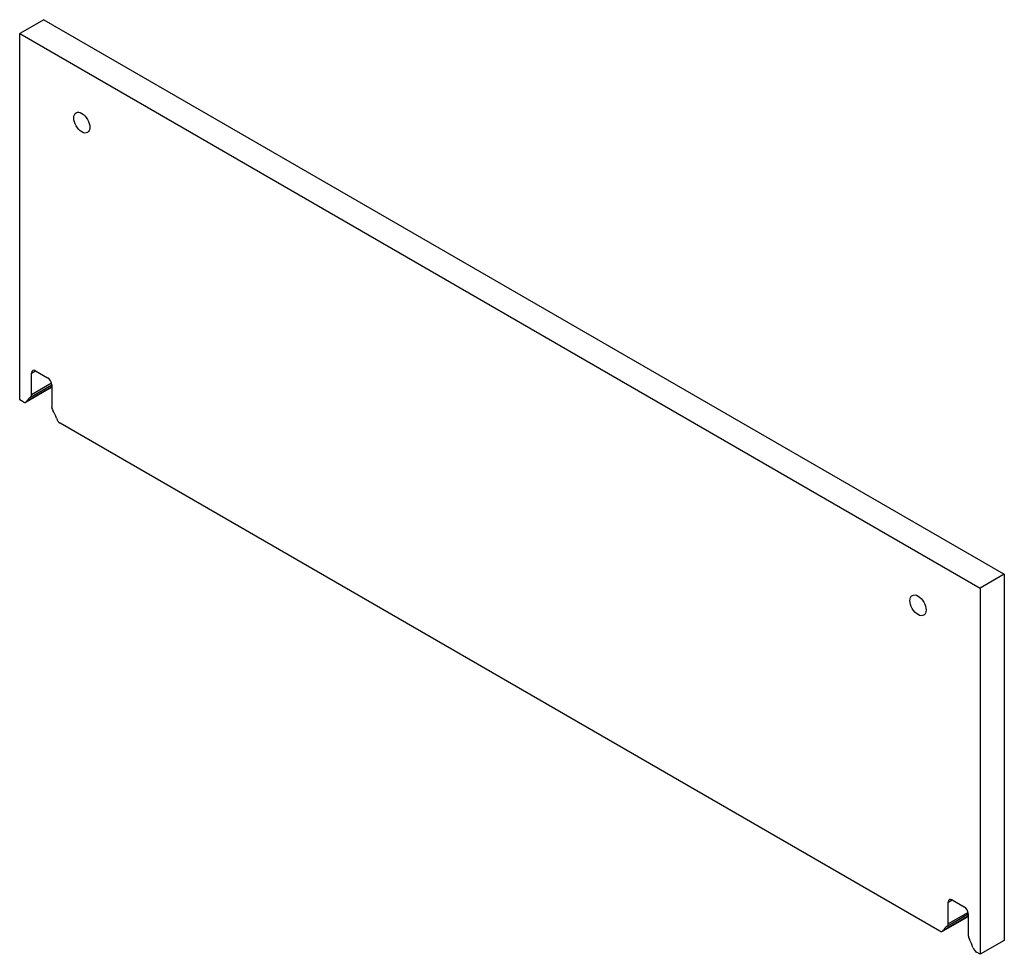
# Model space of a CAD drawing. Header units: inches. Extents: x 3 to 194, y 12 to 88.
# Tile 2 of 2: x 172 to 194, y 67 to 88. Entities that reach past the tile are written whole.
import ezdxf

# ---------------------------------------------------------------- set-up
doc = ezdxf.new("R2010")
doc.units = ezdxf.units.IN
doc.header["$MEASUREMENT"] = 0
doc.layers.add('Visible Edges(ANSI)', color=7, linetype='Continuous', lineweight=25)
doc.layers.add('Visible Tangent Edges(ANSI)', color=7, linetype='Continuous', lineweight=25)

msp = doc.modelspace()

# ---------------------------------------------------------------- linework, layer by layer
at = {"layer": 'Visible Edges(ANSI)'}
for p, q in [((172.934, 87.575), (172.403, 87.269)), ((172.934, 87.575), (194.051, 75.383)), ((172.403, 87.269), (193.521, 75.077)), ((172.403, 79.215), (172.403, 87.269)), ((172.665, 79.327), (172.665, 79.804)), ((172.753, 79.855), (173.018, 79.702)), ((173.074, 79.471), (172.543, 79.164)), ((173.107, 79.539), (172.639, 79.269)), ((173.107, 79.549), (173.107, 79.071)), ((172.481, 79.171), (172.403, 79.215)), ((192.633, 67.535), (173.291, 78.703)), ((194.051, 75.383), (193.521, 75.077)), ((194.051, 75.383), (194.051, 67.329)), ((193.521, 75.077), (193.521, 67.023)), ((192.906, 68.22), (193.171, 68.067)), ((192.817, 67.692), (192.817, 68.169)), ((193.226, 67.835), (192.696, 67.529)), ((193.259, 67.904), (192.791, 67.634)), ((193.259, 67.914), (193.259, 67.436)), ((194.051, 67.329), (193.521, 67.023)), ((193.521, 67.023), (193.443, 67.068))]:
    msp.add_line(p, q, dxfattribs=at)
for centre in [(173.77, 85.311), (192.154, 74.697)]:
    msp.add_ellipse(centre, major_axis=(-0.125, 0.217), ratio=0.57735, dxfattribs=at)
for centre, major_axis, start_param, end_param in [((172.753, 79.753), (-0.063, 0.108), 5.497787, 7.068583), ((173.018, 79.6), (-0.063, 0.108), 3.926991, 5.497787), ((173.011, 79.579), (0.063, -0.108), 0, 0.373881), ((173.416, 79.141), (-0.25, 0.433), 0.280038, 0.373881), ((172.886, 78.835), (-0.25, 0.433), 6.273185, 6.657067), ((172.576, 79.378), (0.063, -0.108), 6.273185, 7.068583), ((172.481, 79.273), (0.062, -0.108), 5.497787, 6.657067), ((173.195, 79.02), (-0.063, 0.108), 0.785398, 1.580797), ((172.886, 78.835), (0.25, -0.433), 1.196915, 1.580797), ((173.291, 78.805), (-0.062, 0.108), 1.196915, 2.356194), ((192.906, 68.118), (-0.063, 0.108), 5.497787, 7.068583), ((193.171, 67.965), (-0.063, 0.108), 3.926991, 5.497787), ((193.164, 67.944), (0.063, -0.108), 0, 0.373881), ((193.569, 67.506), (-0.25, 0.433), 0.280038, 0.373881), ((192.633, 67.638), (0.062, -0.108), 5.497787, 6.657067), ((193.038, 67.2), (-0.25, 0.433), 6.273185, 6.657067), ((192.729, 67.743), (0.063, -0.108), 6.273185, 7.068583), ((193.348, 67.385), (-0.063, 0.108), 0.785398, 1.580797), ((193.038, 67.2), (0.25, -0.433), 1.196915, 1.580797), ((193.443, 67.17), (-0.062, 0.108), 1.196915, 2.356194)]:
    msp.add_ellipse(centre, major_axis=major_axis, ratio=0.57735, start_param=start_param, end_param=end_param, dxfattribs=at)
at = {"layer": 'Visible Tangent Edges(ANSI)'}
for p, q in [((172.665, 79.804), (172.753, 79.855)), ((173.092, 79.491), (172.562, 79.185)), ((173.103, 79.58), (172.665, 79.327)), ((192.817, 68.169), (192.906, 68.22)), ((193.245, 67.856), (192.714, 67.55)), ((193.256, 67.945), (192.817, 67.692))]:
    msp.add_line(p, q, dxfattribs=at)

doc.saveas('drawing.dxf')
